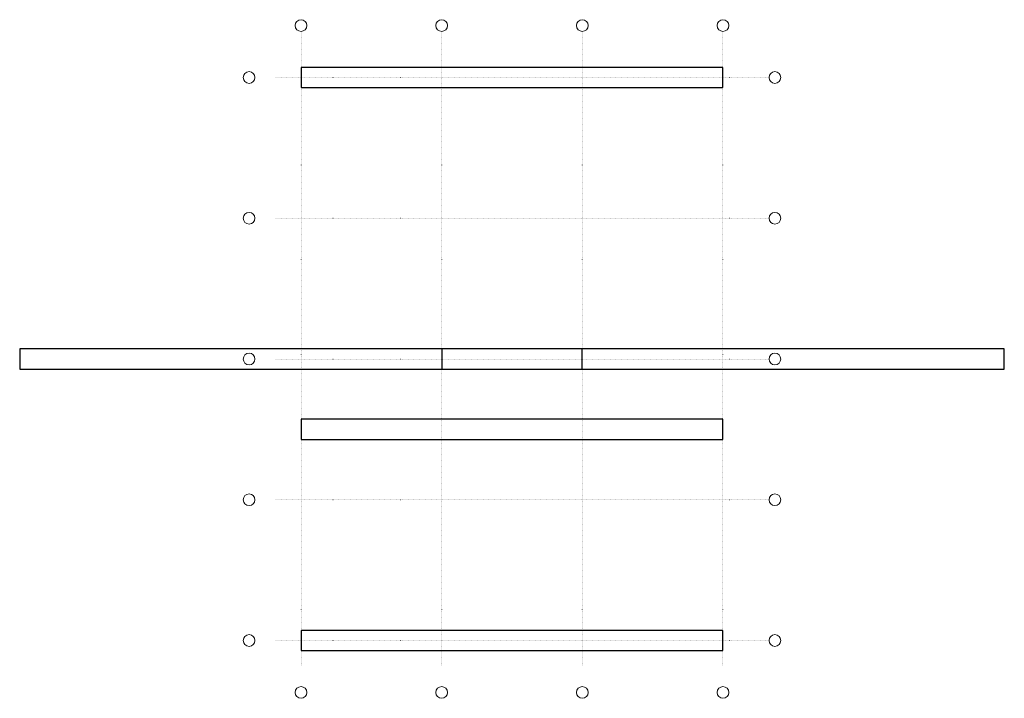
# Model space of a CAD drawing. Header units: millimetres. Extents: x -16800 to 42000, y -3450 to 37050.
import ezdxf

# ---------------------------------------------------------------- set-up
doc = ezdxf.new("R2010")
doc.units = ezdxf.units.MM
doc.header["$LTSCALE"] = 100
doc.linetypes.add('DOT', pattern=[0.508, 0, -0.508])
for name, color, linetype, lineweight in [('S-AXIS', 3, 'Continuous', 15), ('S-DOTE', 253, 'DOT', 15), ('S-FOUND', 3, 'Continuous', 30)]:
    doc.layers.add(name, color=color, linetype=linetype, lineweight=lineweight)

msp = doc.modelspace()

# ---------------------------------------------------------------- linework, layer by layer
at = {"layer": 'S-AXIS'}
for centre in [(0, 36700), (8400, 36700), (16800, 36700), (25200, 36700), (-3100, 33600), (28300, 33600), (-3100, 25200), (28300, 25200), (-3100, 16800), (28300, 16800), (-3100, 8400), (28300, 8400), (-3100, 0), (28300, 0), (0, -3100), (8400, -3100), (16800, -3100), (25200, -3100)]:
    msp.add_circle(centre, 350, dxfattribs=at)
at = {"layer": 'S-DOTE'}
for p, q in [((0, -1500), (0, 36350)), ((8400, -1500), (8400, 36350)), ((16800, -1500), (16800, 36350)), ((25200, -1500), (25200, 36350)), ((-1500, 33600), (27950, 33600)), ((-1500, 25200), (27950, 25200)), ((-1500, 16800), (27950, 16800)), ((-1500, 8400), (27950, 8400)), ((-1500, 0), (27950, 0))]:
    msp.add_line(p, q, dxfattribs=at)
at = {"layer": 'S-FOUND'}
for p, q in [((25200, 34200), (0, 34200)), ((0, 34200), (0, 33000)), ((25200, 33000), (25200, 34200)), ((0, 33000), (25200, 33000)), ((16800, 17400), (-16800, 17400)), ((-16800, 17400), (-16800, 16200)), ((42000, 17400), (8400, 17400)), ((8400, 17400), (8400, 16200)), ((16800, 16200), (16800, 17400)), ((42000, 16200), (42000, 17400)), ((-16800, 16200), (16800, 16200)), ((8400, 16200), (42000, 16200)), ((25200, 13200), (0, 13200)), ((0, 13200), (0, 12000)), ((25200, 12000), (25200, 13200)), ((0, 12000), (25200, 12000)), ((25200, 600), (0, 600)), ((0, 600), (0, -600)), ((25200, -600), (25200, 600)), ((0, -600), (25200, -600))]:
    msp.add_line(p, q, dxfattribs=at)

doc.saveas('drawing.dxf')
